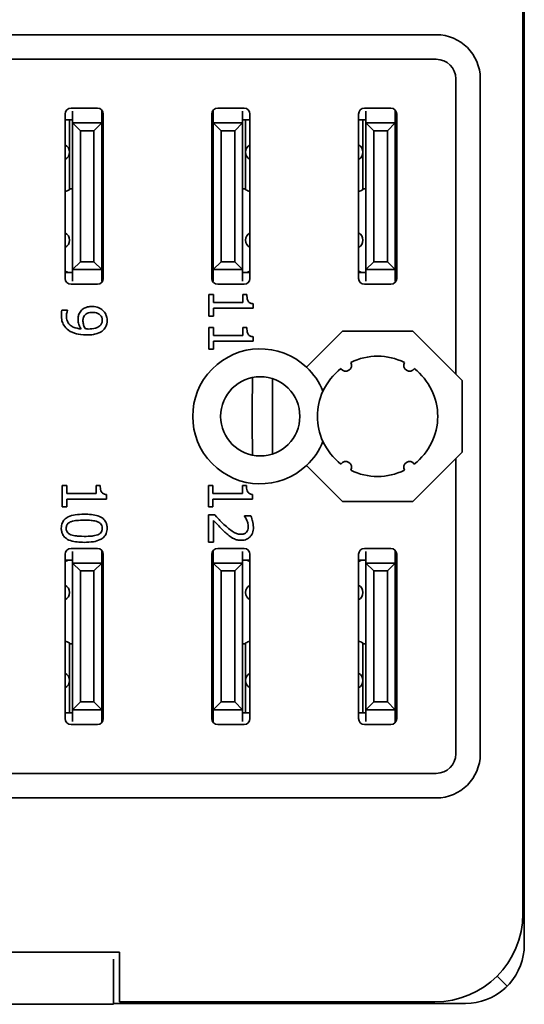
# Model space of a CAD drawing. Header units: millimetres. Extents: x 81 to 183, y 77 to 267.
# Tile 2 of 5: x 104 to 121, y 77 to 111. Entities that reach past the tile are written whole.
import ezdxf

# ---------------------------------------------------------------- set-up
doc = ezdxf.new("R2010")
doc.units = ezdxf.units.MM
doc.layers.add('Visible (ISO)', color=7, linetype='Continuous', lineweight=35)

msp = doc.modelspace()

# ---------------------------------------------------------------- linework, layer by layer
at = {"layer": 'Visible (ISO)'}
for p, q in [((121.27, 115.5), (121.27, 79.5)), ((121.22, 114.45), (121.22, 80.55)), ((84.27, 110.5), (118.27, 110.5)), ((84.27, 109.663), (118.27, 109.663)), ((118.933, 109), (118.933, 98.938)), ((119.77, 109), (119.77, 86)), ((105.62, 102.2), (105.62, 107.8)), ((105.82, 108), (106.72, 108)), ((105.87, 107.7), (105.87, 107.899)), ((105.87, 107.7), (105.87, 107.5)), ((106.87, 107.899), (106.87, 107.7)), ((106.87, 107.5), (106.87, 107.7)), ((106.92, 107.8), (106.92, 102.2)), ((110.62, 102.2), (110.62, 107.8)), ((110.67, 107.7), (110.67, 107.899)), ((110.67, 107.7), (110.67, 107.5)), ((110.82, 108), (111.72, 108)), ((111.67, 107.899), (111.67, 107.7)), ((111.67, 107.5), (111.67, 107.7)), ((111.92, 107.8), (111.92, 102.2)), ((115.62, 102.2), (115.62, 107.8)), ((115.82, 108), (116.72, 108)), ((115.87, 107.7), (115.87, 107.899)), ((115.87, 107.7), (115.87, 107.5)), ((116.87, 107.899), (116.87, 107.7)), ((116.87, 107.5), (116.87, 107.7)), ((116.92, 107.8), (116.92, 102.2)), ((105.87, 107.6), (105.62, 107.6)), ((105.77, 107.6), (105.77, 106.5)), ((106.87, 107.5), (105.87, 107.5)), ((105.87, 107.5), (106.138, 107.232)), ((105.87, 107.5), (105.87, 102.5)), ((106.602, 107.232), (106.87, 107.5)), ((106.92, 107.6), (106.87, 107.6)), ((106.87, 102.5), (106.87, 107.5)), ((110.67, 107.6), (110.62, 107.6)), ((111.67, 107.5), (110.67, 107.5)), ((110.67, 107.5), (110.938, 107.232)), ((110.67, 107.5), (110.67, 102.5)), ((111.402, 107.232), (111.67, 107.5)), ((111.92, 107.6), (111.67, 107.6)), ((111.67, 102.5), (111.67, 107.5)), ((111.77, 106.5), (111.77, 107.6)), ((115.87, 107.6), (115.62, 107.6)), ((115.77, 107.6), (115.77, 106.5)), ((116.87, 107.5), (115.87, 107.5)), ((115.87, 107.5), (116.138, 107.232)), ((115.87, 107.5), (115.87, 102.5)), ((116.602, 107.232), (116.87, 107.5)), ((116.92, 107.6), (116.87, 107.6)), ((116.87, 102.5), (116.87, 107.5)), ((106.138, 107.232), (106.602, 107.232)), ((106.138, 102.768), (106.138, 107.232)), ((106.602, 107.232), (106.602, 102.768)), ((110.938, 107.232), (111.402, 107.232)), ((110.938, 102.768), (110.938, 107.232)), ((111.402, 107.232), (111.402, 102.768)), ((116.138, 107.232), (116.602, 107.232)), ((116.138, 102.768), (116.138, 107.232)), ((116.602, 107.232), (116.602, 102.768)), ((105.77, 106.5), (105.77, 105.214)), ((111.77, 105.214), (111.77, 106.5)), ((115.77, 106.5), (115.77, 105.214)), ((105.87, 105.25), (105.77, 105.25)), ((111.77, 105.25), (111.67, 105.25)), ((115.87, 105.25), (115.77, 105.25)), ((106.138, 102.768), (105.87, 102.5)), ((106.602, 102.768), (106.138, 102.768)), ((106.87, 102.5), (106.602, 102.768)), ((110.938, 102.768), (110.67, 102.5)), ((111.402, 102.768), (110.938, 102.768)), ((111.67, 102.5), (111.402, 102.768)), ((116.138, 102.768), (115.87, 102.5)), ((116.602, 102.768), (116.138, 102.768)), ((116.87, 102.5), (116.602, 102.768)), ((105.87, 102.4), (105.62, 102.4)), ((105.87, 102.5), (106.87, 102.5)), ((105.87, 102.5), (105.87, 102.3)), ((106.87, 102.3), (106.87, 102.5)), ((106.92, 102.4), (106.87, 102.4)), ((110.67, 102.4), (110.62, 102.4)), ((110.67, 102.5), (111.67, 102.5)), ((110.67, 102.5), (110.67, 102.3)), ((111.67, 102.3), (111.67, 102.5)), ((111.92, 102.4), (111.67, 102.4)), ((115.87, 102.4), (115.62, 102.4)), ((115.87, 102.5), (116.87, 102.5)), ((115.87, 102.5), (115.87, 102.3)), ((116.87, 102.3), (116.87, 102.5)), ((116.92, 102.4), (116.87, 102.4)), ((106.72, 102), (105.82, 102)), ((105.87, 102.101), (105.87, 102.3)), ((106.87, 102.3), (106.87, 102.101)), ((110.67, 102.101), (110.67, 102.3)), ((111.72, 102), (110.82, 102)), ((111.67, 102.3), (111.67, 102.101)), ((116.72, 102), (115.82, 102)), ((115.87, 102.101), (115.87, 102.3)), ((116.87, 102.3), (116.87, 102.101)), ((110.671, 101.648), (110.518, 101.648)), ((110.518, 101.648), (110.518, 100.916)), ((110.671, 101.376), (110.671, 101.648)), ((111.814, 101.648), (111.676, 101.648)), ((111.676, 101.648), (111.676, 101.376)), ((111.676, 101.376), (110.671, 101.376)), ((112.023, 101.183), (112.023, 101.338)), ((105.704, 101.114), (105.511, 101.114)), ((105.704, 101.105), (105.704, 101.114)), ((110.671, 100.916), (110.671, 101.183)), ((110.671, 101.183), (112.023, 101.183)), ((110.518, 100.916), (110.671, 100.916)), ((110.671, 100.522), (110.518, 100.522)), ((110.518, 100.522), (110.518, 99.791)), ((110.671, 100.25), (110.671, 100.522)), ((111.814, 100.522), (111.676, 100.522)), ((111.676, 100.522), (111.676, 100.25)), ((113.845, 99.176), (115.069, 100.4)), ((115.069, 100.4), (117.472, 100.4)), ((117.472, 100.4), (118.933, 98.938)), ((111.676, 100.25), (110.671, 100.25)), ((110.671, 99.791), (110.671, 100.057)), ((110.671, 100.057), (112.023, 100.057)), ((112.023, 100.057), (112.023, 100.213)), ((110.518, 99.791), (110.671, 99.791)), ((112.693, 98.782), (112.693, 96.218)), ((118.933, 98.938), (119.152, 98.72)), ((119.152, 98.72), (119.152, 96.28)), ((119.152, 96.28), (118.933, 96.061)), ((118.933, 96.061), (117.472, 94.6)), ((118.933, 96.061), (118.933, 86)), ((115.069, 94.6), (113.845, 95.824)), ((105.674, 95.148), (105.521, 95.148)), ((105.521, 95.148), (105.521, 94.416)), ((105.674, 94.876), (105.674, 95.148)), ((106.817, 95.148), (106.679, 95.148)), ((106.679, 95.148), (106.679, 94.876)), ((110.658, 95.148), (110.504, 95.148)), ((110.504, 95.148), (110.504, 94.416)), ((110.658, 94.876), (110.658, 95.148)), ((111.8, 95.148), (111.663, 95.148)), ((111.663, 95.148), (111.663, 94.876)), ((106.679, 94.876), (105.674, 94.876)), ((105.674, 94.416), (105.674, 94.683)), ((105.674, 94.683), (107.026, 94.683)), ((107.026, 94.683), (107.026, 94.838)), ((111.663, 94.876), (110.658, 94.876)), ((110.658, 94.416), (110.658, 94.683)), ((110.658, 94.683), (112.009, 94.683)), ((112.009, 94.683), (112.009, 94.838)), ((117.472, 94.6), (115.069, 94.6)), ((105.521, 94.416), (105.674, 94.416)), ((110.504, 94.416), (110.658, 94.416)), ((110.717, 94.14), (110.504, 94.14)), ((110.504, 94.14), (110.504, 93.215)), ((110.678, 93.215), (110.678, 93.952)), ((111.946, 94.109), (111.732, 94.109)), ((111.732, 94.109), (111.732, 94.098)), ((105.82, 93), (106.72, 93)), ((110.504, 93.215), (110.678, 93.215)), ((110.82, 93), (111.72, 93)), ((115.82, 93), (116.72, 93)), ((105.62, 87.2), (105.62, 92.8)), ((105.87, 92.6), (105.62, 92.6)), ((105.87, 92.7), (105.87, 92.899)), ((105.87, 92.7), (105.87, 92.5)), ((106.87, 92.899), (106.87, 92.7)), ((106.87, 92.5), (106.87, 92.7)), ((106.92, 92.6), (106.87, 92.6)), ((106.92, 92.8), (106.92, 87.2)), ((110.62, 87.2), (110.62, 92.8)), ((110.67, 92.6), (110.62, 92.6)), ((110.67, 92.7), (110.67, 92.899)), ((110.67, 92.7), (110.67, 92.5)), ((111.67, 92.899), (111.67, 92.7)), ((111.67, 92.5), (111.67, 92.7)), ((111.92, 92.6), (111.67, 92.6)), ((111.92, 92.8), (111.92, 87.2)), ((115.62, 87.2), (115.62, 92.8)), ((115.87, 92.6), (115.62, 92.6)), ((115.87, 92.7), (115.87, 92.899)), ((115.87, 92.7), (115.87, 92.5)), ((116.87, 92.899), (116.87, 92.7)), ((116.87, 92.5), (116.87, 92.7)), ((116.92, 92.6), (116.87, 92.6)), ((116.92, 92.8), (116.92, 87.2)), ((105.87, 92.5), (106.138, 92.232)), ((106.87, 92.5), (105.87, 92.5)), ((105.87, 92.5), (105.87, 87.5)), ((106.602, 92.232), (106.87, 92.5)), ((106.87, 87.5), (106.87, 92.5)), ((110.67, 92.5), (110.938, 92.232)), ((111.67, 92.5), (110.67, 92.5)), ((110.67, 92.5), (110.67, 87.5)), ((111.402, 92.232), (111.67, 92.5)), ((111.67, 87.5), (111.67, 92.5)), ((115.87, 92.5), (116.138, 92.232)), ((116.87, 92.5), (115.87, 92.5)), ((115.87, 92.5), (115.87, 87.5)), ((116.602, 92.232), (116.87, 92.5)), ((116.87, 87.5), (116.87, 92.5)), ((106.138, 92.232), (106.602, 92.232)), ((106.138, 87.768), (106.138, 92.232)), ((106.602, 92.232), (106.602, 87.768)), ((110.938, 92.232), (111.402, 92.232)), ((110.938, 87.768), (110.938, 92.232)), ((111.402, 92.232), (111.402, 87.768)), ((116.138, 92.232), (116.602, 92.232)), ((116.138, 87.768), (116.138, 92.232)), ((116.602, 92.232), (116.602, 87.768)), ((105.77, 89.786), (105.77, 88.5)), ((105.77, 89.75), (105.87, 89.75)), ((111.67, 89.75), (111.77, 89.75)), ((111.77, 89.786), (111.77, 88.5)), ((115.77, 89.786), (115.77, 88.5)), ((115.77, 89.75), (115.87, 89.75)), ((105.77, 88.5), (105.77, 87.4)), ((111.77, 88.5), (111.77, 87.4)), ((115.77, 88.5), (115.77, 87.4)), ((106.138, 87.768), (105.87, 87.5)), ((106.602, 87.768), (106.138, 87.768)), ((106.87, 87.5), (106.602, 87.768)), ((110.938, 87.768), (110.67, 87.5)), ((111.402, 87.768), (110.938, 87.768)), ((111.67, 87.5), (111.402, 87.768)), ((116.138, 87.768), (115.87, 87.5)), ((116.602, 87.768), (116.138, 87.768)), ((116.87, 87.5), (116.602, 87.768)), ((105.87, 87.4), (105.62, 87.4)), ((105.87, 87.5), (106.87, 87.5)), ((105.87, 87.5), (105.87, 87.3)), ((105.87, 87.101), (105.87, 87.3)), ((106.87, 87.3), (106.87, 87.5)), ((106.92, 87.4), (106.87, 87.4)), ((106.87, 87.3), (106.87, 87.101)), ((110.67, 87.4), (110.62, 87.4)), ((110.67, 87.5), (111.67, 87.5)), ((110.67, 87.5), (110.67, 87.3)), ((110.67, 87.101), (110.67, 87.3)), ((111.67, 87.3), (111.67, 87.5)), ((111.92, 87.4), (111.67, 87.4)), ((111.67, 87.3), (111.67, 87.101)), ((115.87, 87.4), (115.62, 87.4)), ((115.87, 87.5), (116.87, 87.5)), ((115.87, 87.5), (115.87, 87.3)), ((115.87, 87.101), (115.87, 87.3)), ((116.87, 87.3), (116.87, 87.5)), ((116.92, 87.4), (116.87, 87.4)), ((116.87, 87.3), (116.87, 87.101)), ((106.72, 87), (105.82, 87)), ((111.72, 87), (110.82, 87)), ((116.72, 87), (115.82, 87)), ((118.27, 85.337), (84.27, 85.337)), ((118.27, 84.5), (84.27, 84.5)), ((95.07, 79.25), (107.47, 79.25)), ((107.47, 77.55), (107.47, 79.25)), ((107.27, 78.977), (107.27, 79.009)), ((107.27, 78.977), (107.27, 77.977)), ((120.685, 78.086), (120.342, 78.428)), ((107.27, 77.468), (107.27, 77.977)), ((107.27, 77.5), (119.27, 77.5)), ((118.22, 77.55), (107.47, 77.55)), ((95.27, 77.468), (107.27, 77.468))]:
    msp.add_line(p, q, dxfattribs=at)
msp.add_circle((112.27, 97.5), 1.35, dxfattribs=at)
for centre, radius, start, end in [((118.27, 109), 1.5, 0, 90), ((118.27, 109), 0.663, 0, 90), ((105.82, 107.8), 0.2, 90, 180), ((106.72, 107.8), 0.2, 0, 90), ((110.82, 107.8), 0.2, 90, 180), ((111.72, 107.8), 0.2, 0, 90), ((115.82, 107.8), 0.2, 90, 180), ((116.72, 107.8), 0.2, 0, 90), ((105.487, 106.5), 0.283, 298.0725, 61.9275), ((107.054, 106.5), 0.283, 118.0725, 130.3202), ((110.487, 106.5), 0.283, 49.6798, 61.9275), ((112.054, 106.5), 0.283, 118.0725, 241.9275), ((115.487, 106.5), 0.283, 298.0725, 61.9275), ((117.054, 106.5), 0.283, 118.0725, 130.3202), ((107.054, 106.5), 0.283, 229.6798, 241.9275), ((110.487, 106.5), 0.283, 298.0725, 310.3202), ((117.054, 106.5), 0.283, 229.6798, 241.9275), ((106.27, 103.8), 1.5, 109.4712, 115.6793), ((106.27, 103.8), 1.5, 64.3207, 66.4218), ((111.27, 103.8), 1.5, 113.5782, 115.6793), ((111.27, 103.8), 1.5, 64.3207, 70.5288), ((116.27, 103.8), 1.5, 109.4712, 115.6793), ((116.27, 103.8), 1.5, 64.3207, 66.4218), ((105.487, 103.5), 0.283, 298.0725, 61.9275), ((107.054, 103.5), 0.283, 118.0725, 130.3202), ((110.487, 103.5), 0.283, 49.6798, 61.9275), ((112.054, 103.5), 0.283, 118.0725, 241.9275), ((115.487, 103.5), 0.283, 298.0725, 61.9275), ((117.054, 103.5), 0.283, 118.0725, 130.3202), ((107.054, 103.5), 0.283, 229.6798, 241.9275), ((110.487, 103.5), 0.283, 298.0725, 310.3202), ((117.054, 103.5), 0.283, 229.6798, 241.9275), ((106.27, 103.8), 1.5, 244.3207, 248.9605), ((106.27, 103.8), 1.5, 293.5782, 295.6793), ((111.27, 103.8), 1.5, 244.3207, 246.4218), ((111.27, 103.8), 1.5, 291.0395, 295.6793), ((116.27, 103.8), 1.5, 244.3207, 248.9605), ((116.27, 103.8), 1.5, 293.5782, 295.6793), ((105.82, 102.2), 0.2, 180, 270), ((106.72, 102.2), 0.2, 270, 0), ((110.82, 102.2), 0.2, 180, 270), ((111.72, 102.2), 0.2, 270, 0), ((115.82, 102.2), 0.2, 180, 270), ((116.72, 102.2), 0.2, 270, 0), ((112.27, 97.5), 2.3, 46.7833, 313.2167), ((115.184, 99.238), 0.2, 214.796, 29.204), ((116.27, 97.5), 2.05, 63.5921, 116.4079), ((117.357, 99.238), 0.2, 150.796, 325.204), ((112.27, 97.5), 2.3, 21.7718, 46.7833), ((116.27, 97.5), 2.05, 127.5921, 155.4086), ((116.27, 97.5), 2.05, 307.5921, 52.4079), ((116.27, 97.5), 2.05, 155.4086, 204.5914), ((112.27, 97.5), 2.3, 313.2167, 338.2282), ((116.27, 97.5), 2.05, 204.5914, 232.4079), ((115.184, 95.761), 0.2, 330.796, 145.204), ((117.357, 95.761), 0.2, 34.796, 209.204), ((116.27, 97.5), 2.05, 243.5921, 296.4079), ((105.82, 92.8), 0.2, 90, 180), ((106.72, 92.8), 0.2, 0, 90), ((110.82, 92.8), 0.2, 90, 180), ((111.72, 92.8), 0.2, 0, 90), ((115.82, 92.8), 0.2, 90, 180), ((116.72, 92.8), 0.2, 0, 90), ((106.27, 91.2), 1.5, 111.0395, 115.6793), ((111.27, 91.2), 1.5, 64.3207, 68.9605), ((116.27, 91.2), 1.5, 111.0395, 115.6793), ((106.27, 91.2), 1.5, 64.3207, 66.4218), ((111.27, 91.2), 1.5, 113.5782, 115.6793), ((116.27, 91.2), 1.5, 64.3207, 66.4218), ((105.487, 91.5), 0.283, 298.0725, 61.9275), ((107.054, 91.5), 0.283, 118.0725, 130.3202), ((110.487, 91.5), 0.283, 49.6798, 61.9275), ((112.054, 91.5), 0.283, 118.0725, 241.9275), ((115.487, 91.5), 0.283, 298.0725, 61.9275), ((117.054, 91.5), 0.283, 118.0725, 130.3202), ((107.054, 91.5), 0.283, 229.6798, 241.9275), ((110.487, 91.5), 0.283, 298.0725, 310.3202), ((117.054, 91.5), 0.283, 229.6798, 241.9275), ((106.27, 91.2), 1.5, 244.3207, 250.5288), ((106.27, 91.2), 1.5, 293.5782, 295.6793), ((111.27, 91.2), 1.5, 244.3207, 246.4218), ((111.27, 91.2), 1.5, 289.4712, 295.6793), ((116.27, 91.2), 1.5, 244.3207, 250.5288), ((116.27, 91.2), 1.5, 293.5782, 295.6793), ((105.487, 88.5), 0.283, 298.0725, 61.9275), ((107.054, 88.5), 0.283, 118.0725, 130.3202), ((110.487, 88.5), 0.283, 49.6798, 61.9275), ((112.054, 88.5), 0.283, 118.0725, 241.9275), ((115.487, 88.5), 0.283, 298.0725, 61.9275), ((117.054, 88.5), 0.283, 118.0725, 130.3202), ((107.054, 88.5), 0.283, 229.6798, 241.9275), ((110.487, 88.5), 0.283, 298.0725, 310.3202), ((117.054, 88.5), 0.283, 229.6798, 241.9275), ((105.82, 87.2), 0.2, 180, 270), ((106.72, 87.2), 0.2, 270, 0), ((110.82, 87.2), 0.2, 180, 270), ((111.72, 87.2), 0.2, 270, 0), ((115.82, 87.2), 0.2, 180, 270), ((116.72, 87.2), 0.2, 270, 0), ((118.27, 86), 0.663, 270, 0), ((118.27, 86), 1.5, 270, 0), ((118.22, 80.55), 3, 270, 0)]:
    msp.add_arc(centre, radius, start, end, dxfattribs=at)
for centre, major_axis, ratio, start_param, end_param in [((112.019, 97.5), (0, -2.3), 0.008689, 4.099373, 5.325405), ((119.27, 79.5), (1.414, -1.414), 0.99992, 0.055872, 0.785358), ((119.27, 79.5), (1.414, -1.414), 0.99992, 5.497827, 6.227313)]:
    msp.add_ellipse(centre, major_axis=major_axis, ratio=ratio, start_param=start_param, end_param=end_param, dxfattribs=at)
for points, knots in [([(112.023, 101.338), (112.002, 101.34), (111.982, 101.343), (111.945, 101.353), (111.929, 101.359), (111.897, 101.377), (111.882, 101.388), (111.863, 101.412), (111.849, 101.43), (111.819, 101.518), (111.814, 101.584), (111.814, 101.648)], [-0.09896045, -0.09896045, -0.09896045, -0.09896045, -0.0750712, -0.0750712, -0.05445171, -0.05445171, -0.03210432, -0.03210432, -0.01922608, -0.01922608, 0, 0, 0, 0]), ([(105.511, 101.114), (105.503, 101.087), (105.497, 101.059), (105.494, 101.021), (105.491, 100.986), (105.491, 100.944)], [-0.05508981, -0.05508981, -0.05508981, -0.05508981, -0.01261077, -0.01261077, 0, 0, 0, 0]), ([(105.664, 100.918), (105.664, 100.971), (105.674, 101.017), (105.689, 101.07), (105.696, 101.09), (105.704, 101.105)], [-0.01425459, -0.01425459, -0.01425459, -0.01425459, -0.00505386, -0.00505386, 0, 0, 0, 0]), ([(106.149, 101.082), (106.118, 101.04), (106.092, 100.994), (106.073, 100.923), (106.061, 100.873), (106.061, 100.792)], [-0.0844881, -0.0844881, -0.0844881, -0.0844881, -0.02424849, -0.02424849, 0, 0, 0, 0]), ([(106.532, 101.245), (106.483, 101.245), (106.433, 101.24), (106.354, 101.222), (106.312, 101.209), (106.221, 101.158), (106.182, 101.124), (106.149, 101.082)], [-0.05468864, -0.05468864, -0.05468864, -0.05468864, -0.03133338, -0.03133338, -0.01587612, -0.01587612, 0, 0, 0, 0]), ([(106.279, 100.938), (106.294, 100.956), (106.31, 100.971), (106.35, 101.001), (106.371, 101.01), (106.43, 101.034), (106.485, 101.04), (106.541, 101.04)], [-0.02568333, -0.02568333, -0.02568333, -0.02568333, -0.02165408, -0.02165408, -0.01660186, -0.01660186, 0, 0, 0, 0]), ([(106.909, 101.104), (106.861, 101.149), (106.805, 101.183), (106.707, 101.221), (106.637, 101.245), (106.532, 101.245)], [-0.0837057, -0.0837057, -0.0837057, -0.0837057, -0.03139093, -0.03139093, 0, 0, 0, 0]), ([(106.541, 101.04), (106.576, 101.04), (106.611, 101.038), (106.675, 101.027), (106.704, 101.019), (106.772, 100.989), (106.798, 100.968), (106.838, 100.927), (106.855, 100.902), (106.88, 100.84), (106.886, 100.805), (106.886, 100.769)], [-0.03971661, -0.03971661, -0.03971661, -0.03971661, -0.03338678, -0.03338678, -0.02792601, -0.02792601, -0.01995236, -0.01995236, -0.01074974, -0.01074974, 0, 0, 0, 0]), ([(107.05, 100.768), (107.05, 100.803), (107.046, 100.838), (107.028, 100.914), (107.015, 100.95), (106.979, 101.024), (106.948, 101.067), (106.909, 101.104)], [-0.0318597, -0.0318597, -0.0318597, -0.0318597, -0.02471695, -0.02471695, -0.01611124, -0.01611124, 0, 0, 0, 0]), ([(105.491, 100.944), (105.491, 100.882), (105.496, 100.819), (105.524, 100.705), (105.543, 100.657), (105.612, 100.542), (105.666, 100.485), (105.73, 100.437)], [-0.05900093, -0.05900093, -0.05900093, -0.05900093, -0.04039735, -0.04039735, -0.02386104, -0.02386104, 0, 0, 0, 0]), ([(106.165, 100.48), (106.075, 100.486), (105.981, 100.503), (105.836, 100.571), (105.797, 100.604), (105.739, 100.662), (105.713, 100.701), (105.673, 100.8), (105.664, 100.859), (105.664, 100.918)], [-0.05546718, -0.05546718, -0.05546718, -0.05546718, -0.04217287, -0.04217287, -0.03208773, -0.03208773, -0.01759897, -0.01759897, 0, 0, 0, 0]), ([(106.061, 100.792), (106.061, 100.738), (106.068, 100.684), (106.098, 100.597), (106.12, 100.546), (106.165, 100.48)], [-0.0582938, -0.0582938, -0.0582938, -0.0582938, -0.02412004, -0.02412004, 0, 0, 0, 0]), ([(106.227, 100.747), (106.227, 100.796), (106.233, 100.838), (106.249, 100.893), (106.262, 100.917), (106.279, 100.938)], [-0.01706521, -0.01706521, -0.01706521, -0.01706521, -0.00829587, -0.00829587, 0, 0, 0, 0]), ([(106.31, 100.479), (106.277, 100.527), (106.26, 100.576), (106.236, 100.654), (106.227, 100.701), (106.227, 100.747)], [-0.02444012, -0.02444012, -0.02444012, -0.02444012, -0.01404294, -0.01404294, 0, 0, 0, 0]), ([(106.886, 100.769), (106.886, 100.75), (106.884, 100.73), (106.877, 100.697), (106.872, 100.677), (106.848, 100.629), (106.825, 100.603), (106.801, 100.581)], [-0.0248503, -0.0248503, -0.0248503, -0.0248503, -0.01627571, -0.01627571, -0.00981935, -0.00981935, 0, 0, 0, 0]), ([(106.915, 100.435), (106.937, 100.455), (106.956, 100.478), (106.99, 100.527), (107.004, 100.553), (107.031, 100.618), (107.05, 100.679), (107.05, 100.768)], [-0.06654917, -0.06654917, -0.06654917, -0.06654917, -0.04667155, -0.04667155, -0.0267443, -0.0267443, 0, 0, 0, 0]), ([(105.73, 100.437), (105.812, 100.377), (105.909, 100.339), (106.082, 100.295), (106.199, 100.272), (106.36, 100.272)], [-0.1117144, -0.1117144, -0.1117144, -0.1117144, -0.0482665, -0.0482665, 0, 0, 0, 0]), ([(106.405, 100.475), (106.376, 100.475), (106.362, 100.476), (106.337, 100.477), (106.322, 100.478), (106.31, 100.479)], [-0.007495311, -0.007495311, -0.007495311, -0.007495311, -0.003636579, -0.003636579, 0, 0, 0, 0]), ([(106.36, 100.272), (106.436, 100.272), (106.516, 100.276), (106.629, 100.296), (106.696, 100.309), (106.822, 100.364), (106.872, 100.395), (106.915, 100.435)], [-0.08882888, -0.08882888, -0.08882888, -0.08882888, -0.0412007, -0.0412007, -0.01768648, -0.01768648, 0, 0, 0, 0]), ([(106.801, 100.581), (106.782, 100.563), (106.761, 100.548), (106.702, 100.517), (106.666, 100.507), (106.58, 100.482), (106.491, 100.475), (106.405, 100.475)], [-0.03394003, -0.03394003, -0.03394003, -0.03394003, -0.03086508, -0.03086508, -0.02599996, -0.02599996, 0, 0, 0, 0]), ([(112.023, 100.213), (112.002, 100.214), (111.982, 100.217), (111.945, 100.227), (111.929, 100.233), (111.897, 100.251), (111.882, 100.263), (111.863, 100.286), (111.849, 100.305), (111.819, 100.393), (111.814, 100.458), (111.814, 100.522)], [-0.09896045, -0.09896045, -0.09896045, -0.09896045, -0.0750712, -0.0750712, -0.05445171, -0.05445171, -0.03210432, -0.03210432, -0.01922608, -0.01922608, 0, 0, 0, 0]), ([(107.026, 94.838), (107.005, 94.84), (106.985, 94.843), (106.948, 94.853), (106.932, 94.859), (106.9, 94.877), (106.885, 94.888), (106.866, 94.912), (106.852, 94.93), (106.822, 95.018), (106.817, 95.084), (106.817, 95.148)], [-0.09896045, -0.09896045, -0.09896045, -0.09896045, -0.0750712, -0.0750712, -0.05445171, -0.05445171, -0.03210432, -0.03210432, -0.01922608, -0.01922608, 0, 0, 0, 0]), ([(112.009, 94.838), (111.989, 94.84), (111.969, 94.843), (111.932, 94.853), (111.915, 94.859), (111.883, 94.877), (111.869, 94.888), (111.85, 94.912), (111.836, 94.93), (111.806, 95.018), (111.8, 95.084), (111.8, 95.148)], [-0.09896045, -0.09896045, -0.09896045, -0.09896045, -0.0750712, -0.0750712, -0.05445171, -0.05445171, -0.03210432, -0.03210432, -0.01922608, -0.01922608, 0, 0, 0, 0]), ([(106.27, 94.166), (106.167, 94.166), (106.06, 94.16), (105.88, 94.13), (105.799, 94.109), (105.673, 94.048), (105.632, 94.018), (105.566, 93.951), (105.539, 93.911), (105.498, 93.809), (105.489, 93.747), (105.489, 93.686)], [-0.0876806, -0.0876806, -0.0876806, -0.0876806, -0.06458881, -0.06458881, -0.04669586, -0.04669586, -0.03311964, -0.03311964, -0.01843432, -0.01843432, 0, 0, 0, 0]), ([(105.817, 93.911), (105.896, 93.941), (105.973, 93.949), (106.09, 93.96), (106.186, 93.962), (106.27, 93.962)], [-0.03503338, -0.03503338, -0.03503338, -0.03503338, -0.02504595, -0.02504595, 0, 0, 0, 0]), ([(107.051, 93.686), (107.051, 93.724), (107.048, 93.763), (107.032, 93.836), (107.02, 93.869), (106.981, 93.944), (106.95, 93.982), (106.868, 94.051), (106.811, 94.082), (106.6, 94.152), (106.433, 94.166), (106.27, 94.166)], [-0.1354645, -0.1354645, -0.1354645, -0.1354645, -0.1169855, -0.1169855, -0.1001059, -0.1001059, -0.0763369, -0.0763369, -0.0490762, -0.0490762, 0, 0, 0, 0]), ([(106.27, 93.962), (106.418, 93.962), (106.506, 93.953), (106.601, 93.944), (106.669, 93.932), (106.727, 93.909)], [-0.02866269, -0.02866269, -0.02866269, -0.02866269, -0.01870402, -0.01870402, 0, 0, 0, 0]), ([(110.678, 93.952), (110.732, 93.895), (110.8, 93.822), (110.903, 93.715), (110.965, 93.649), (111.067, 93.556)], [-0.08639488, -0.08639488, -0.08639488, -0.08639488, -0.04153376, -0.04153376, 0, 0, 0, 0]), ([(111.078, 93.778), (111.016, 93.834), (110.956, 93.892), (110.862, 93.988), (110.801, 94.052), (110.717, 94.14)], [-0.09667815, -0.09667815, -0.09667815, -0.09667815, -0.0365721, -0.0365721, 0, 0, 0, 0]), ([(111.732, 94.098), (111.746, 94.078), (111.761, 94.054), (111.78, 94.023), (111.798, 93.994), (111.815, 93.952)], [-0.03953048, -0.03953048, -0.03953048, -0.03953048, -0.01358687, -0.01358687, 0, 0, 0, 0]), ([(111.815, 93.952), (111.829, 93.918), (111.84, 93.883), (111.853, 93.83), (111.862, 93.79), (111.862, 93.739)], [-0.04650879, -0.04650879, -0.04650879, -0.04650879, -0.01528651, -0.01528651, 0, 0, 0, 0]), ([(112.036, 93.725), (112.036, 93.796), (112.025, 93.867), (111.998, 93.965), (111.976, 94.048), (111.946, 94.109)], [-0.06810404, -0.06810404, -0.06810404, -0.06810404, -0.020358, -0.020358, 0, 0, 0, 0]), ([(105.489, 93.686), (105.489, 93.648), (105.493, 93.609), (105.509, 93.538), (105.52, 93.505), (105.559, 93.43), (105.59, 93.392), (105.672, 93.323), (105.729, 93.292), (105.94, 93.221), (106.107, 93.207), (106.271, 93.207)], [-0.1345768, -0.1345768, -0.1345768, -0.1345768, -0.1165051, -0.1165051, -0.0999618, -0.0999618, -0.0763782, -0.0763782, -0.0491231, -0.0491231, 0, 0, 0, 0]), ([(105.656, 93.686), (105.656, 93.705), (105.657, 93.725), (105.664, 93.761), (105.67, 93.777), (105.683, 93.805), (105.695, 93.83), (105.75, 93.88), (105.783, 93.898), (105.817, 93.911)], [-0.05256688, -0.05256688, -0.05256688, -0.05256688, -0.03662698, -0.03662698, -0.02230981, -0.02230981, -0.01105421, -0.01105421, 0, 0, 0, 0]), ([(105.814, 93.465), (105.795, 93.472), (105.776, 93.481), (105.742, 93.502), (105.728, 93.513), (105.692, 93.549), (105.68, 93.571), (105.66, 93.621), (105.656, 93.653), (105.656, 93.686)], [-0.02362363, -0.02362363, -0.02362363, -0.02362363, -0.01956021, -0.01956021, -0.01589708, -0.01589708, -0.00975175, -0.00975175, 0, 0, 0, 0]), ([(106.271, 93.207), (106.373, 93.207), (106.48, 93.213), (106.66, 93.243), (106.741, 93.265), (106.87, 93.327), (106.911, 93.358), (106.975, 93.423), (107.001, 93.463), (107.042, 93.564), (107.051, 93.625), (107.051, 93.686)], [-0.08220687, -0.08220687, -0.08220687, -0.08220687, -0.06166883, -0.06166883, -0.04565469, -0.04565469, -0.03288186, -0.03288186, -0.01822598, -0.01822598, 0, 0, 0, 0]), ([(106.727, 93.909), (106.746, 93.902), (106.765, 93.892), (106.798, 93.871), (106.813, 93.86), (106.849, 93.823), (106.861, 93.801), (106.88, 93.752), (106.885, 93.719), (106.885, 93.686)], [-0.02331138, -0.02331138, -0.02331138, -0.02331138, -0.01938318, -0.01938318, -0.01584709, -0.01584709, -0.00984878, -0.00984878, 0, 0, 0, 0]), ([(106.885, 93.686), (106.885, 93.667), (106.883, 93.649), (106.877, 93.614), (106.872, 93.599), (106.859, 93.569), (106.847, 93.546), (106.795, 93.497), (106.763, 93.479), (106.729, 93.466)], [-0.04525447, -0.04525447, -0.04525447, -0.04525447, -0.03270234, -0.03270234, -0.02138389, -0.02138389, -0.01083819, -0.01083819, 0, 0, 0, 0]), ([(111.613, 93.482), (111.573, 93.482), (111.533, 93.487), (111.454, 93.508), (111.416, 93.524), (111.288, 93.595), (111.175, 93.69), (111.078, 93.778)], [-0.07036657, -0.07036657, -0.07036657, -0.07036657, -0.05516905, -0.05516905, -0.0394338, -0.0394338, 0, 0, 0, 0]), ([(111.624, 93.277), (111.656, 93.277), (111.688, 93.28), (111.749, 93.291), (111.777, 93.3), (111.849, 93.33), (111.887, 93.357), (111.947, 93.419), (111.978, 93.459), (112.027, 93.583), (112.036, 93.655), (112.036, 93.725)], [-0.09448366, -0.09448366, -0.09448366, -0.09448366, -0.07854395, -0.07854395, -0.0638542, -0.0638542, -0.03998122, -0.03998122, -0.02102332, -0.02102332, 0, 0, 0, 0]), ([(111.862, 93.739), (111.862, 93.691), (111.854, 93.657), (111.836, 93.605), (111.822, 93.579), (111.801, 93.556)], [-0.01643888, -0.01643888, -0.01643888, -0.01643888, -0.00922771, -0.00922771, 0, 0, 0, 0]), ([(106.271, 93.411), (106.128, 93.411), (106.045, 93.419), (105.941, 93.43), (105.872, 93.442), (105.814, 93.465)], [-0.03151639, -0.03151639, -0.03151639, -0.03151639, -0.01868421, -0.01868421, 0, 0, 0, 0]), ([(106.729, 93.466), (106.657, 93.437), (106.576, 93.427), (106.452, 93.414), (106.358, 93.411), (106.271, 93.411)], [-0.03737876, -0.03737876, -0.03737876, -0.03737876, -0.02607528, -0.02607528, 0, 0, 0, 0]), ([(111.067, 93.556), (111.108, 93.517), (111.15, 93.48), (111.212, 93.429), (111.26, 93.391), (111.324, 93.355)], [-0.07282183, -0.07282183, -0.07282183, -0.07282183, -0.02191725, -0.02191725, 0, 0, 0, 0]), ([(111.324, 93.355), (111.367, 93.33), (111.413, 93.311), (111.487, 93.291), (111.541, 93.277), (111.624, 93.277)], [-0.07101609, -0.07101609, -0.07101609, -0.07101609, -0.02482661, -0.02482661, 0, 0, 0, 0]), ([(111.801, 93.556), (111.791, 93.544), (111.78, 93.533), (111.753, 93.515), (111.739, 93.507), (111.705, 93.493), (111.67, 93.482), (111.613, 93.482)], [-0.04394396, -0.04394396, -0.04394396, -0.04394396, -0.03079938, -0.03079938, -0.01702022, -0.01702022, 0, 0, 0, 0]), ([(120.761, 78.167), (120.75, 78.154), (120.739, 78.142), (120.714, 78.115), (120.699, 78.1), (120.685, 78.086)], [1.06056783, 1.06056783, 1.06056783, 1.06056783, 1.06551114, 1.06551114, 1.07162733, 1.07162733, 1.07162733, 1.07162733]), ([(120.685, 78.086), (120.67, 78.071), (120.655, 78.056), (120.628, 78.031), (120.616, 78.02), (120.603, 78.009)], [0.76643376, 0.76643376, 0.76643376, 0.76643376, 0.77254995, 0.77254995, 0.77749326, 0.77749326, 0.77749326, 0.77749326])]:
    msp.add_open_spline(points, degree=3, knots=knots, dxfattribs=at)

doc.saveas('drawing.dxf')
